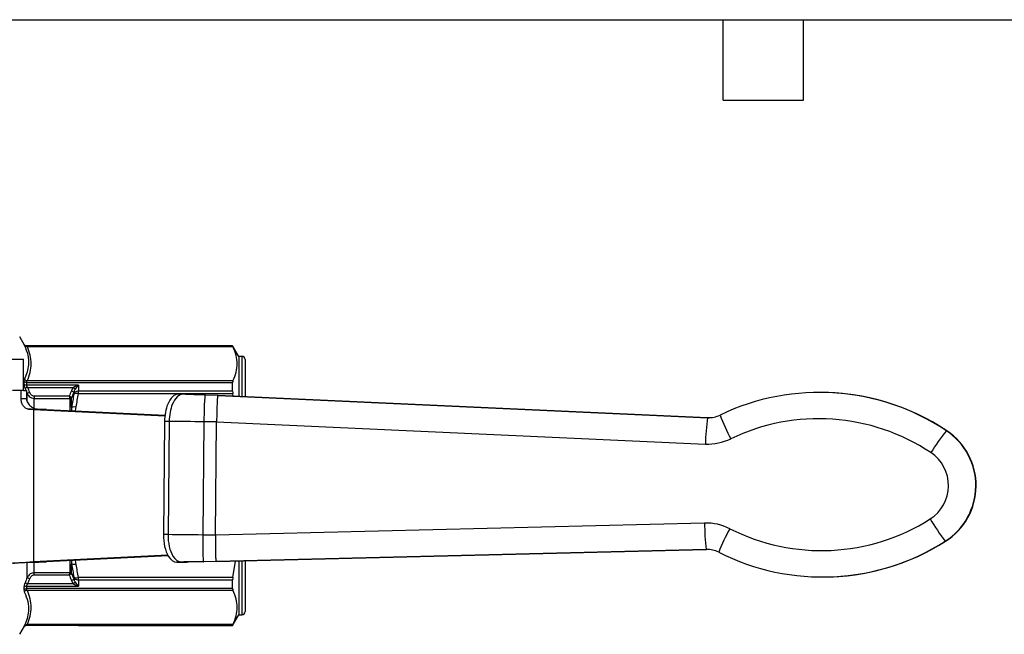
# Model space of a CAD drawing. Header units: inches. Extents: x 0.2 to 10.8, y 0.2 to 8.2.
# Tile 8 of 13: x 2.7 to 6.4, y 6 to 8.2. Entities that reach past the tile are written whole.
import ezdxf

# ---------------------------------------------------------------- set-up
doc = ezdxf.new("R2010")
doc.units = ezdxf.units.IN
doc.header["$MEASUREMENT"] = 0
doc.linetypes.add('SLD-Solid', pattern=[0])
doc.layers.add('TEXT', color=140, linetype='SLD-Solid', lineweight=25)

msp = doc.modelspace()

# ---------------------------------------------------------------- linework, layer by layer
for p, q in [((2.7417, 7.0355), (2.7241, 7.0659)), ((2.7401, 7.0382), (2.7401, 7.0379)), ((2.9448, 7.0323), (2.7499, 7.0323)), ((2.7503, 7.032), (2.7503, 7.0323)), ((2.7503, 7.0323), (2.9442, 7.0323)), ((3.5191, 7.032), (2.7503, 7.032)), ((2.7517, 7.0296), (3.5201, 7.0296)), ((3.5191, 7.0325), (2.9442, 7.0325)), ((2.9442, 7.0325), (2.9442, 7.0323)), ((3.5418, 6.9931), (3.5191, 7.0325)), ((3.5191, 7.032), (3.5191, 7.0325)), ((3.5536, 6.9931), (3.5418, 6.9931)), ((3.5418, 6.9931), (3.5418, 6.8436)), ((3.5536, 6.9931), (3.5536, 6.843)), ((2.4259, 6.9833), (2.7387, 6.9833)), ((2.7387, 6.8652), (2.7387, 6.9833)), ((3.5654, 6.9813), (3.5654, 6.8425)), ((2.7401, 6.8998), (2.7401, 6.8902)), ((2.7441, 6.8733), (2.7473, 6.8652)), ((2.7503, 6.8859), (2.7503, 6.8955)), ((2.7503, 6.8955), (3.5191, 6.8955)), ((2.9442, 6.8859), (2.7503, 6.8859)), ((3.5201, 6.9014), (2.7517, 6.9014)), ((2.7543, 6.8774), (2.9245, 6.8774)), ((2.9442, 6.8859), (2.9442, 6.8632)), ((3.5191, 6.8632), (3.5191, 6.8955)), ((2.7294, 6.8652), (2.6967, 6.8652)), ((2.7294, 6.8356), (2.7294, 6.8652)), ((2.7294, 6.8652), (2.7301, 6.8652)), ((2.7387, 6.8652), (2.7301, 6.8652)), ((2.7387, 6.8652), (2.7498, 6.8652)), ((2.7498, 6.8652), (2.7498, 6.8356)), ((2.7498, 6.8589), (2.7514, 6.8548)), ((2.7514, 6.8548), (2.7514, 6.827)), ((2.909, 6.8441), (2.7787, 6.8441)), ((2.9181, 6.8036), (2.9181, 6.8373)), ((2.9272, 6.8606), (2.9272, 6.8565)), ((2.9438, 6.854), (3.5201, 6.854)), ((3.5191, 6.8632), (2.9442, 6.8632)), ((3.334, 6.8516), (3.317, 6.8523)), ((3.3367, 6.8521), (3.317, 6.8523)), ((3.3537, 6.8514), (3.334, 6.8516)), ((3.3537, 6.8514), (3.3367, 6.8521)), ((3.3545, 6.8514), (3.3374, 6.8521)), ((3.4636, 6.847), (3.4164, 6.8488)), ((3.4178, 6.8488), (3.4164, 6.8488)), ((3.465, 6.847), (3.4178, 6.8488)), ((5.2919, 6.7644), (3.4636, 6.847)), ((3.465, 6.847), (3.4636, 6.847)), ((3.465, 6.847), (5.2933, 6.7644)), ((3.5216, 6.8445), (3.5201, 6.854)), ((5.7114, 6.8587), (5.71, 6.8587)), ((2.7294, 6.8356), (2.7498, 6.8356)), ((2.7787, 6.8363), (2.9108, 6.8363)), ((2.7787, 6.8007), (2.7787, 6.8363)), ((2.9113, 6.8347), (2.9113, 6.791)), ((2.9181, 6.8036), (2.9174, 6.7907)), ((2.9325, 6.79), (2.9352, 6.8053)), ((2.7576, 6.7963), (2.7956, 6.7963)), ((2.8247, 6.7952), (2.7755, 6.7952)), ((2.7755, 6.7952), (3.2669, 6.7716)), ((2.7755, 6.7952), (2.7755, 6.2265)), ((2.8247, 6.7952), (3.2671, 6.7739)), ((5.2933, 6.7644), (5.2919, 6.7644)), ((5.2933, 6.7644), (5.2977, 6.7643)), ((3.2649, 6.7505), (3.2605, 6.3279)), ((3.2822, 6.7504), (3.2649, 6.7505)), ((3.2822, 6.7504), (3.2778, 6.3278)), ((3.4119, 6.749), (3.4076, 6.3264)), ((3.4592, 6.7486), (3.4119, 6.749)), ((3.4549, 6.3259), (3.4592, 6.7486)), ((3.4592, 6.7486), (5.284, 6.6661)), ((6.1847, 6.7158), (6.1833, 6.7158)), ((5.281, 6.3711), (3.4549, 6.3259)), ((3.2778, 6.3278), (3.2605, 6.3279)), ((3.4549, 6.3259), (3.4076, 6.3264)), ((6.1805, 6.3031), (6.1791, 6.3031)), ((3.2769, 6.2506), (2.7755, 6.2265)), ((3.4573, 6.2275), (5.2869, 6.2727)), ((5.2883, 6.2727), (3.4587, 6.2275)), ((5.2869, 6.2727), (5.2883, 6.2727)), ((5.2907, 6.2727), (5.2883, 6.2727)), ((2.7514, 6.2224), (2.7514, 6.1668)), ((2.7576, 6.2254), (2.7956, 6.2254)), ((2.7755, 6.2265), (2.8247, 6.2265)), ((2.7787, 6.1853), (2.7787, 6.2235)), ((3.2788, 6.2483), (2.8247, 6.2265)), ((2.9113, 6.2306), (2.9113, 6.187)), ((2.9174, 6.2309), (2.9181, 6.218)), ((2.9181, 6.1844), (2.9181, 6.218)), ((2.9352, 6.2163), (2.9324, 6.2316)), ((3.3276, 6.2255), (3.3106, 6.2252)), ((3.3106, 6.2252), (3.3303, 6.225)), ((3.3276, 6.2255), (3.3473, 6.2254)), ((3.3473, 6.2254), (3.3303, 6.225)), ((3.331, 6.225), (3.348, 6.2254)), ((3.4573, 6.2275), (3.4101, 6.2267)), ((3.4101, 6.2267), (3.4114, 6.2267)), ((3.4587, 6.2275), (3.4114, 6.2267)), ((3.4587, 6.2275), (3.4573, 6.2275)), ((3.5201, 6.1677), (3.5292, 6.2292)), ((3.5418, 6.2295), (3.5418, 6.0285)), ((3.5536, 6.2298), (3.5536, 6.0285)), ((3.5654, 6.2301), (3.5654, 6.0404)), ((2.9108, 6.1853), (2.7787, 6.1853)), ((2.7787, 6.1775), (2.909, 6.1775)), ((2.9245, 6.1442), (2.7543, 6.1442)), ((2.9272, 6.1651), (2.9272, 6.161)), ((3.5201, 6.1677), (2.9438, 6.1677)), ((2.9442, 6.1585), (3.5191, 6.1585)), ((2.9442, 6.1585), (2.9442, 6.1357)), ((3.5191, 6.1262), (3.5191, 6.1585)), ((5.7204, 6.1697), (5.7218, 6.1697)), ((2.7401, 6.1315), (2.7401, 6.1218)), ((2.7503, 6.1262), (2.7503, 6.1357)), ((2.7503, 6.1357), (2.9442, 6.1357)), ((3.5191, 6.1262), (2.7503, 6.1262)), ((2.7517, 6.1203), (3.5201, 6.1203)), ((3.5191, 5.9892), (3.5418, 6.0285)), ((3.5418, 6.0285), (3.5536, 6.0285)), ((3.5201, 5.992), (2.7517, 5.992)), ((2.7241, 5.9557), (2.7417, 5.9861)), ((2.7401, 5.9838), (2.7401, 5.9834)), ((2.7499, 5.9893), (2.9448, 5.9893)), ((2.7503, 5.9897), (3.5191, 5.9897)), ((2.7503, 5.9893), (2.7503, 5.9897)), ((2.9442, 5.9893), (2.7503, 5.9893)), ((2.9442, 5.9893), (2.9442, 5.9892)), ((2.9442, 5.9892), (3.5191, 5.9892)), ((3.5191, 5.9892), (3.5191, 5.9897))]:
    msp.add_line(p, q)
for centre, radius, start, end in [((2.9442, 7.0128), 0.0197, 90, 96.7594), ((3.5536, 6.9813), 0.0118, 0, 90), ((5.71, 6.0034), 0.8553, 56.4001, 115.7065), ((5.7114, 6.0033), 0.8554, 56.4012, 89.9987), ((5.9969, 6.6585), 0.7129, 171.4559, 179.3902), ((5.2963, 6.8627), 0.0983, 267.4142, 295.7068), ((6.0357, 7.0291), 0.7419, 200.102, 207.5962), ((5.7066, 6.0033), 0.757, 56.4002, 115.7063), ((6.8966, 6.1513), 0.9096, 141.6389, 147.9628), ((6.0471, 6.5108), 0.2461, 302.438, 56.393), ((6.0485, 6.5108), 0.2461, 302.4379, 56.3931), ((5.2929, 6.8625), 0.1966, 267.4142, 295.7068), ((6.0438, 6.5108), 0.1477, 302.4383, 56.3927), ((5.2859, 6.1745), 0.1966, 63.123, 91.4153), ((5.9915, 6.3641), 0.7105, 179.4332, 187.3882), ((5.717, 7.0252), 0.757, 243.1232, 302.4294), ((6.8921, 6.8455), 0.8958, 210.8436, 217.2613), ((6.0302, 5.9903), 0.7476, 151.2482, 158.6808), ((5.7204, 7.025), 0.8553, 243.1232, 302.4294), ((5.7218, 7.0251), 0.8554, 270.001, 302.4287), ((5.2893, 6.1744), 0.0983, 63.123, 91.4153), ((3.5536, 6.0404), 0.0118, 270, 0), ((2.9442, 6.0089), 0.0197, 263.2406, 270)]:
    msp.add_arc(centre, radius, start, end)
for points in [[(2.7503, 7.0323), (2.7462, 7.0323), (2.7421, 7.0347), (2.7401, 7.0382)], [(2.7401, 7.0379), (2.7401, 7.0377), (2.7405, 7.0365), (2.7414, 7.0346)], [(2.7517, 7.0296), (2.7508, 7.031), (2.7503, 7.0318), (2.7503, 7.032)], [(3.5191, 7.032), (3.5191, 7.0318), (3.5194, 7.031), (3.5201, 7.0296)], [(2.7414, 6.9078), (2.7405, 6.906), (2.7401, 6.9032), (2.7401, 6.8998)], [(2.7503, 6.8955), (2.7462, 6.8955), (2.7421, 6.8972), (2.7401, 6.8998)], [(2.7401, 6.8902), (2.7401, 6.8857), (2.7416, 6.8793), (2.7441, 6.8733)], [(2.7503, 6.8955), (2.7503, 6.898), (2.7508, 6.9), (2.7517, 6.9014)], [(2.7543, 6.8774), (2.7519, 6.8804), (2.7503, 6.8837), (2.7503, 6.8859)], [(2.7616, 6.8588), (2.7592, 6.865), (2.7568, 6.8712), (2.7543, 6.8774)], [(2.9245, 6.8774), (2.9213, 6.8737), (2.9188, 6.8692), (2.917, 6.8646)], [(2.9245, 6.8774), (2.9274, 6.8749), (2.9303, 6.8724), (2.9319, 6.871)], [(3.5201, 6.9014), (3.5194, 6.9), (3.5191, 6.898), (3.5191, 6.8955)], [(2.7787, 6.8441), (2.7787, 6.8413), (2.7787, 6.8385), (2.7787, 6.8363)], [(2.917, 6.8646), (2.9143, 6.8578), (2.9116, 6.851), (2.909, 6.8441)], [(2.9157, 6.8397), (2.9138, 6.841), (2.9114, 6.8426), (2.909, 6.8441)], [(2.909, 6.8441), (2.9097, 6.8414), (2.9103, 6.8386), (2.9108, 6.8363)], [(2.9108, 6.8363), (2.9126, 6.837), (2.9144, 6.8383), (2.9157, 6.8397)], [(2.9181, 6.8373), (2.9177, 6.838), (2.917, 6.8388), (2.9157, 6.8397)], [(2.9181, 6.8373), (2.9211, 6.8451), (2.9241, 6.8528), (2.9272, 6.8606)], [(2.9268, 6.853), (2.9234, 6.8366), (2.9205, 6.8202), (2.9181, 6.8036)], [(2.9272, 6.8565), (2.9272, 6.8555), (2.9271, 6.8543), (2.9268, 6.853)], [(2.9272, 6.8606), (2.9283, 6.8644), (2.9299, 6.868), (2.9319, 6.871)], [(2.9352, 6.8053), (2.9376, 6.8216), (2.9405, 6.8378), (2.9438, 6.854)], [(2.9438, 6.854), (2.9441, 6.8573), (2.9442, 6.8605), (2.9442, 6.8632)], [(3.4164, 6.8488), (3.3876, 6.8497), (3.359, 6.8507), (3.334, 6.8516)], [(3.4178, 6.8488), (3.3954, 6.8497), (3.3731, 6.8506), (3.3537, 6.8514)], [(3.5191, 6.8632), (3.5191, 6.8604), (3.5194, 6.8573), (3.5201, 6.854)], [(2.9108, 6.8363), (2.9112, 6.8358), (2.9113, 6.8353), (2.9113, 6.8347)], [(2.7755, 6.7952), (2.7697, 6.7955), (2.7637, 6.7959), (2.7576, 6.7963)], [(2.7956, 6.7963), (2.8056, 6.7959), (2.8153, 6.7955), (2.8247, 6.7952)], [(3.4119, 6.749), (3.3668, 6.7495), (3.3218, 6.75), (3.2822, 6.7504)], [(3.4076, 6.3264), (3.3625, 6.3269), (3.3175, 6.3273), (3.2778, 6.3278)], [(2.9181, 6.218), (2.9205, 6.2015), (2.9234, 6.185), (2.9268, 6.1686)], [(2.9438, 6.1677), (2.9405, 6.1838), (2.9376, 6.2), (2.9352, 6.2163)], [(3.4101, 6.2267), (3.3812, 6.2263), (3.3526, 6.226), (3.3276, 6.2255)], [(3.4114, 6.2267), (3.389, 6.2263), (3.3668, 6.2258), (3.3473, 6.2254)], [(2.9108, 6.1853), (2.9103, 6.1831), (2.9097, 6.1803), (2.909, 6.1775)], [(2.909, 6.1775), (2.9114, 6.1791), (2.9138, 6.1807), (2.9157, 6.182)], [(2.909, 6.1775), (2.9116, 6.1707), (2.9143, 6.1638), (2.917, 6.157)], [(2.9113, 6.187), (2.9113, 6.1864), (2.9112, 6.1858), (2.9108, 6.1853)], [(2.9157, 6.182), (2.9144, 6.1834), (2.9126, 6.1846), (2.9108, 6.1853)], [(2.9157, 6.182), (2.917, 6.1828), (2.9177, 6.1837), (2.9181, 6.1844)], [(2.9272, 6.161), (2.9241, 6.1688), (2.9211, 6.1766), (2.9181, 6.1844)], [(2.7441, 6.1483), (2.7416, 6.1424), (2.7401, 6.1359), (2.7401, 6.1315)], [(2.7514, 6.1668), (2.749, 6.1606), (2.7465, 6.1545), (2.7441, 6.1483)], [(2.7503, 6.1357), (2.7503, 6.138), (2.7519, 6.1412), (2.7543, 6.1442)], [(2.7543, 6.1442), (2.7568, 6.1504), (2.7592, 6.1566), (2.7616, 6.1628)], [(2.917, 6.157), (2.9188, 6.1524), (2.9213, 6.148), (2.9245, 6.1442)], [(2.9268, 6.1686), (2.9271, 6.1674), (2.9272, 6.1662), (2.9272, 6.1651)], [(2.9319, 6.1506), (2.9299, 6.1537), (2.9283, 6.1573), (2.9272, 6.161)], [(2.9442, 6.1585), (2.9442, 6.1612), (2.9441, 6.1644), (2.9438, 6.1677)], [(3.5201, 6.1677), (3.5194, 6.1643), (3.5191, 6.1612), (3.5191, 6.1585)], [(2.7503, 6.1357), (2.7462, 6.1357), (2.7421, 6.1341), (2.7401, 6.1315)], [(2.7401, 6.1218), (2.7401, 6.1184), (2.7405, 6.1157), (2.7414, 6.1138)], [(2.7517, 6.1203), (2.7508, 6.1217), (2.7503, 6.1237), (2.7503, 6.1262)], [(3.5191, 6.1262), (3.5191, 6.1236), (3.5194, 6.1217), (3.5201, 6.1203)], [(2.7503, 5.9897), (2.7503, 5.9898), (2.7508, 5.9907), (2.7517, 5.992)], [(3.5201, 5.992), (3.5194, 5.9906), (3.5191, 5.9898), (3.5191, 5.9897)], [(2.7401, 5.9834), (2.7421, 5.987), (2.7462, 5.9893), (2.7503, 5.9893)], [(2.7414, 5.987), (2.7405, 5.9851), (2.7401, 5.984), (2.7401, 5.9838)]]:
    msp.add_open_spline(points, degree=3)
for points, knots in [([(2.7422, 7.0346), (2.7418, 7.0354), (2.7409, 7.037), (2.7402, 7.0381), (2.7401, 7.0382), (2.7401, 7.0382)], [0, 0, 0, 0, 0.329303, 0.670867, 1, 1, 1, 1]), ([(2.7503, 7.032), (2.7479, 7.032), (2.7438, 7.0332), (2.7409, 7.0363), (2.7401, 7.0379)], [0, 0, 0, 0, 0.571429, 1, 1, 1, 1]), ([(2.7414, 7.0346), (2.7529, 7.0105), (2.7627, 6.9678), (2.7501, 6.9256), (2.7414, 6.9078)], [0, 0, 0, 0, 0.488876, 0.855533, 0.855533, 0.855533, 0.855533]), ([(2.7517, 7.0296), (2.7499, 7.0295), (2.7457, 7.0301), (2.7426, 7.0327), (2.7414, 7.0346)], [0, 0, 0, 0, 0.428571, 1, 1, 1, 1]), ([(2.7513, 7.0315), (2.7503, 7.0316), (2.7484, 7.0318), (2.746, 7.0326), (2.7443, 7.0333), (2.7432, 7.0341), (2.7422, 7.0349), (2.7419, 7.0353), (2.7417, 7.0355)], [0, 0, 0, 0, 0.203164, 0.415975, 0.534693, 0.667426, 0.820218, 1, 1, 1, 1]), ([(2.7517, 6.9014), (2.7617, 6.9225), (2.7674, 6.944), (2.7673, 6.987), (2.7617, 7.0085), (2.7517, 7.0296)], [0, 0, 0, 0, 0.5, 0.5, 1, 1, 1, 1]), ([(3.5201, 6.9014), (3.5311, 6.9239), (3.5361, 6.9447), (3.5361, 6.9863), (3.5311, 7.007), (3.5201, 7.0296)], [0, 0, 0, 0, 0.5, 0.5, 1, 1, 1, 1]), ([(2.7503, 6.8859), (2.7479, 6.8859), (2.7438, 6.8868), (2.7409, 6.8891), (2.7401, 6.8902)], [0, 0, 0, 0, 0.571429, 1, 1, 1, 1]), ([(2.7517, 6.9014), (2.7493, 6.9015), (2.7451, 6.9031), (2.7423, 6.9063), (2.7414, 6.9078)], [0, 0, 0, 0, 0.571429, 1, 1, 1, 1]), ([(2.7543, 6.8774), (2.7524, 6.8767), (2.748, 6.8749), (2.745, 6.8737), (2.7441, 6.8733)], [0, 0, 0, 0, 0.428571, 1, 1, 1, 1]), ([(2.9442, 6.8859), (2.9441, 6.8859), (2.9439, 6.8858), (2.9371, 6.8837), (2.9303, 6.8808), (2.9245, 6.8774)], [0, 0, 0, 0, 0.00176764, 0.00176764, 0.06928478, 0.06928478, 0.06928478, 0.06928478]), ([(2.9319, 6.871), (2.9356, 6.8764), (2.9398, 6.8816), (2.944, 6.8857), (2.9441, 6.8858), (2.9442, 6.8859)], [0, 0, 0, 0, 0.06751714, 0.06751714, 0.06928478, 0.06928478, 0.06928478, 0.06928478]), ([(2.7616, 6.8588), (2.7591, 6.8579), (2.7548, 6.8562), (2.7521, 6.8551), (2.7514, 6.8548)], [0, 0, 0, 0, 0.571429, 1, 1, 1, 1]), ([(2.7514, 6.8548), (2.7541, 6.8495), (2.76, 6.8419), (2.7714, 6.8369), (2.7769, 6.8363), (2.7787, 6.8363)], [0, 0, 0, 0, 0.03455073, 0.0518261, 0.06046378, 0.06046378, 0.06046378, 0.06046378]), ([(2.7787, 6.8441), (2.7767, 6.8441), (2.7747, 6.8446), (2.7711, 6.8463), (2.7695, 6.8475), (2.7652, 6.8516), (2.7631, 6.8552), (2.7616, 6.8588)], [0, 0, 0, 0, 0.25, 0.25, 0.5, 0.5, 1, 1, 1, 1]), ([(2.9113, 6.8347), (2.9129, 6.8347), (2.9156, 6.8352), (2.9175, 6.8366), (2.9181, 6.8373)], [0, 0, 0, 0, 0.571429, 1, 1, 1, 1]), ([(2.917, 6.8646), (2.9189, 6.8639), (2.9232, 6.8622), (2.9263, 6.861), (2.9272, 6.8606)], [0, 0, 0, 0, 0.428571, 1, 1, 1, 1]), ([(2.9438, 6.854), (2.9399, 6.8547), (2.9329, 6.855), (2.9282, 6.8538), (2.9268, 6.853)], [0, 0, 0, 0, 0.571429, 1, 1, 1, 1]), ([(2.9442, 6.8632), (2.9413, 6.8632), (2.9344, 6.8621), (2.9292, 6.8588), (2.9272, 6.8565)], [0, 0, 0, 0, 0.428571, 1, 1, 1, 1]), ([(3.317, 6.8523), (3.3017, 6.8525), (3.2864, 6.838), (3.2766, 6.8143), (3.2693, 6.7965), (3.2651, 6.7735), (3.2649, 6.7505)], [0, 0, 0, 0, 0.897598, 0.897598, 0.897598, 1.570796, 1.570796, 1.570796, 1.570796]), ([(3.334, 6.8516), (3.3188, 6.8518), (3.3036, 6.8374), (3.2939, 6.8138), (3.2866, 6.7961), (3.2824, 6.7732), (3.2822, 6.7504)], [0, 0, 0, 0, 0.897598, 0.897598, 0.897598, 1.570796, 1.570796, 1.570796, 1.570796]), ([(3.4164, 6.8488), (3.4154, 6.8488), (3.4133, 6.8238), (3.4121, 6.7714), (3.4119, 6.749)], [-1.570796, -1.570796, -1.570796, -1.570796, -0.673198, 0, 0, 0, 0]), ([(3.4636, 6.847), (3.4633, 6.847), (3.463, 6.8449), (3.4621, 6.8365), (3.4616, 6.8303), (3.4611, 6.8224)], [0, 0, 0, 0, 0.5, 0.5, 1, 1, 1, 1]), ([(2.7576, 6.7963), (2.7534, 6.7965), (2.7493, 6.798), (2.7421, 6.8029), (2.739, 6.8063), (2.7342, 6.8137), (2.7324, 6.8179), (2.73, 6.8265), (2.7294, 6.8311), (2.7294, 6.8356)], [0, 0, 0, 0, 0.25, 0.25, 0.5, 0.5, 0.75, 0.75, 1, 1, 1, 1]), ([(2.7498, 6.8356), (2.7498, 6.8298), (2.7514, 6.8242), (2.757, 6.8144), (2.7609, 6.8101), (2.7698, 6.8034), (2.7748, 6.8008), (2.7851, 6.7974), (2.7903, 6.7964), (2.7956, 6.7963)], [0, 0, 0, 0, 0.25, 0.25, 0.5, 0.5, 0.75, 0.75, 1, 1, 1, 1]), ([(2.9181, 6.8036), (2.9195, 6.8044), (2.9243, 6.8059), (2.9312, 6.8058), (2.9352, 6.8053)], [0, 0, 0, 0, 0.428571, 1, 1, 1, 1]), ([(3.4611, 6.8224), (3.4607, 6.8132), (3.4604, 6.8018), (3.4597, 6.7764), (3.4594, 6.7625), (3.4592, 6.7486)], [0, 0, 0, 0, 0.5, 0.5, 1, 1, 1, 1]), ([(3.2605, 6.3279), (3.2602, 6.2973), (3.2672, 6.267), (3.2789, 6.2478), (3.2877, 6.2334), (3.2991, 6.2253), (3.3106, 6.2252)], [-1.570796, -1.570796, -1.570796, -1.570796, -0.673198, -0.673198, -0.673198, 0, 0, 0, 0]), ([(3.2778, 6.3278), (3.2775, 6.2973), (3.2845, 6.2671), (3.2961, 6.248), (3.3049, 6.2337), (3.3162, 6.2256), (3.3276, 6.2255)], [-1.570796, -1.570796, -1.570796, -1.570796, -0.673198, -0.673198, -0.673198, 0, 0, 0, 0]), ([(3.4076, 6.3264), (3.4073, 6.2966), (3.4076, 6.2449), (3.4093, 6.2267), (3.4101, 6.2267)], [0, 0, 0, 0, 0.897598, 1.570796, 1.570796, 1.570796, 1.570796]), ([(3.4549, 6.3259), (3.4548, 6.312), (3.4548, 6.2981), (3.455, 6.2727), (3.4551, 6.2613), (3.4553, 6.2521)], [0, 0, 0, 0, 0.5, 0.5, 1, 1, 1, 1]), ([(3.4553, 6.2521), (3.4553, 6.2507), (3.4554, 6.2481), (3.4555, 6.2445), (3.4557, 6.2412), (3.4558, 6.2383), (3.456, 6.2357), (3.4562, 6.2335), (3.4563, 6.2316), (3.4565, 6.2301), (3.4567, 6.2289), (3.4569, 6.2281), (3.4571, 6.2276), (3.4572, 6.2275), (3.4573, 6.2275)], [0, 0, 0, 0, 0.0868529, 0.1730649, 0.2586363, 0.3435673, 0.4278584, 0.5115097, 0.5945215, 0.6768942, 0.7586281, 0.8397234, 0.9201806, 1, 1, 1, 1]), ([(2.6967, 6.2211), (2.7072, 6.2219), (2.7176, 6.2226), (2.738, 6.224), (2.748, 6.2247), (2.7576, 6.2254)], [0, 0, 0, 0, 0.0796034, 0.0796034, 0.1592069, 0.1592069, 0.1592069, 0.1592069]), ([(2.7956, 6.2254), (2.78, 6.2247), (2.7638, 6.224), (2.7306, 6.2226), (2.7137, 6.2219), (2.6967, 6.2211)], [0, 0, 0, 0, 0.129171, 0.129171, 0.258342, 0.258342, 0.258342, 0.258342]), ([(2.7576, 6.2254), (2.7607, 6.2256), (2.7637, 6.2257), (2.7697, 6.2261), (2.7726, 6.2263), (2.7755, 6.2265)], [0, 0, 0, 0, 0.02540212, 0.02540212, 0.05080423, 0.05080423, 0.05080423, 0.05080423]), ([(2.8247, 6.2265), (2.82, 6.2263), (2.8152, 6.2261), (2.8055, 6.2257), (2.8006, 6.2256), (2.7956, 6.2254)], [0, 0, 0, 0, 0.04124237, 0.04124237, 0.08248473, 0.08248473, 0.08248473, 0.08248473]), ([(2.9352, 6.2163), (2.9312, 6.2158), (2.9243, 6.2158), (2.9195, 6.2172), (2.9181, 6.218)], [0, 0, 0, 0, 0.571429, 1, 1, 1, 1]), ([(2.7787, 6.1853), (2.7733, 6.1853), (2.761, 6.1811), (2.7541, 6.1722), (2.7514, 6.1668)], [0, 0, 0, 0, 0.02588824, 0.0604059, 0.0604059, 0.0604059, 0.0604059]), ([(2.7616, 6.1628), (2.7631, 6.1665), (2.7652, 6.1701), (2.7709, 6.1755), (2.7747, 6.1775), (2.7787, 6.1775)], [0, 0, 0, 0, 0.5, 0.5, 1, 1, 1, 1]), ([(2.7787, 6.1775), (2.7787, 6.1791), (2.7787, 6.182), (2.7787, 6.1844), (2.7787, 6.1853)], [0, 0, 0, 0, 0.571429, 1, 1, 1, 1]), ([(2.9181, 6.1844), (2.9175, 6.185), (2.9156, 6.1864), (2.9129, 6.187), (2.9113, 6.187)], [0, 0, 0, 0, 0.428571, 1, 1, 1, 1]), ([(2.7543, 6.1442), (2.7518, 6.1452), (2.7474, 6.147), (2.7447, 6.1481), (2.7441, 6.1483)], [0, 0, 0, 0, 0.571429, 1, 1, 1, 1]), ([(2.7616, 6.1628), (2.7598, 6.1635), (2.7554, 6.1652), (2.7523, 6.1664), (2.7514, 6.1668)], [0, 0, 0, 0, 0.428571, 1, 1, 1, 1]), ([(2.917, 6.157), (2.9189, 6.1578), (2.9232, 6.1595), (2.9263, 6.1607), (2.9272, 6.161)], [0, 0, 0, 0, 0.428571, 1, 1, 1, 1]), ([(2.9245, 6.1442), (2.9258, 6.1453), (2.9287, 6.1478), (2.931, 6.1498), (2.9319, 6.1506)], [0, 0, 0, 0, 0.428571, 1, 1, 1, 1]), ([(2.9245, 6.1442), (2.9303, 6.1409), (2.9371, 6.138), (2.9439, 6.1358), (2.9441, 6.1358), (2.9442, 6.1357)], [-0.00176764, -0.00176764, -0.00176764, -0.00176764, 0.06574951, 0.06574951, 0.06751714, 0.06751714, 0.06751714, 0.06751714]), ([(2.9268, 6.1686), (2.9282, 6.1679), (2.9329, 6.1666), (2.9399, 6.167), (2.9438, 6.1677)], [0, 0, 0, 0, 0.428571, 1, 1, 1, 1]), ([(2.9272, 6.1651), (2.9292, 6.1628), (2.9344, 6.1595), (2.9413, 6.1585), (2.9442, 6.1585)], [0, 0, 0, 0, 0.571429, 1, 1, 1, 1]), ([(2.9442, 6.1357), (2.9441, 6.1358), (2.944, 6.1359), (2.9398, 6.1401), (2.9356, 6.1452), (2.9319, 6.1506)], [-0.00176764, -0.00176764, -0.00176764, -0.00176764, 0, 0, 0.06751714, 0.06751714, 0.06751714, 0.06751714]), ([(2.7503, 6.1262), (2.7479, 6.1262), (2.7438, 6.1252), (2.7409, 6.1229), (2.7401, 6.1218)], [0, 0, 0, 0, 0.571429, 1, 1, 1, 1]), ([(2.7517, 6.1203), (2.7499, 6.1202), (2.7457, 6.1189), (2.7426, 6.1159), (2.7414, 6.1138)], [0, 0, 0, 0, 0.428571, 1, 1, 1, 1]), ([(2.7414, 6.1138), (2.7529, 6.0901), (2.7627, 6.0477), (2.7501, 6.0051), (2.7414, 5.987)], [0, 0, 0, 0, 0.488876, 0.855533, 0.855533, 0.855533, 0.855533]), ([(2.7517, 5.992), (2.7617, 6.0132), (2.7674, 6.0347), (2.7673, 6.0776), (2.7617, 6.0991), (2.7517, 6.1203)], [0, 0, 0, 0, 0.5, 0.5, 1, 1, 1, 1]), ([(3.5201, 5.992), (3.5311, 6.0146), (3.5361, 6.0354), (3.5361, 6.0769), (3.5311, 6.0977), (3.5201, 6.1203)], [0, 0, 0, 0, 0.5, 0.5, 1, 1, 1, 1]), ([(2.7414, 5.987), (2.7426, 5.9889), (2.7457, 5.9915), (2.7499, 5.9922), (2.7517, 5.992)], [0, 0, 0, 0, 0.571429, 1, 1, 1, 1]), ([(2.7401, 5.9838), (2.7409, 5.9853), (2.7438, 5.9884), (2.7479, 5.9897), (2.7503, 5.9897)], [0, 0, 0, 0, 0.428571, 1, 1, 1, 1]), ([(2.7401, 5.9834), (2.7401, 5.9835), (2.7402, 5.9836), (2.7409, 5.9847), (2.7418, 5.9863), (2.7422, 5.9871)], [0, 0, 0, 0, 0.329198, 0.670698, 1, 1, 1, 1]), ([(2.7417, 5.9861), (2.7419, 5.9864), (2.7422, 5.9868), (2.7432, 5.9876), (2.7443, 5.9883), (2.746, 5.9891), (2.7484, 5.9898), (2.7503, 5.99), (2.7513, 5.9901)], [0, 0, 0, 0, 0.179782, 0.332574, 0.465307, 0.584025, 0.796836, 1, 1, 1, 1])]:
    msp.add_open_spline(points, degree=3, knots=knots)
at = {"layer": 'TEXT'}
for p, q in [((0.25, 8.25), (10.75, 8.25)), ((5.35, 7.95), (5.35, 8.25)), ((5.65, 7.95), (5.65, 8.25)), ((5.35, 7.95), (5.65, 7.95))]:
    msp.add_line(p, q, dxfattribs=at)

doc.saveas('drawing.dxf')
